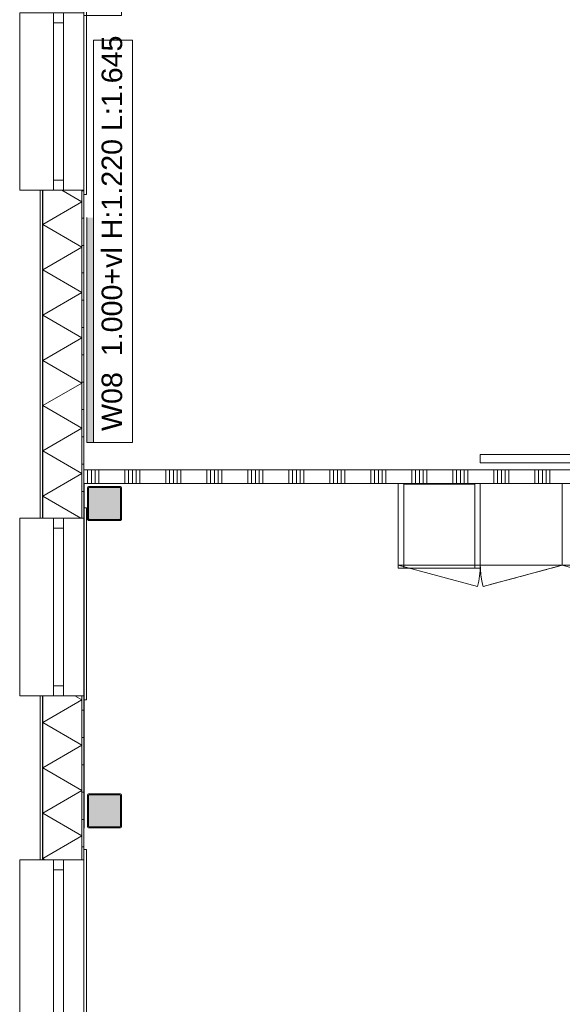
# Model space of a CAD drawing. Header units: millimetres. Extents: x -850 to 154668, y -80343 to 71019.
# Tile 120 of 147: x -470 to 3500, y 59246 to 66454. Entities that reach past the tile are written whole.
import ezdxf

# ---------------------------------------------------------------- set-up
doc = ezdxf.new("R2010")
doc.units = ezdxf.units.MM
doc.header["$MEASUREMENT"] = 0
doc.linetypes.add('B0702', pattern=[117.37, 78.119999, -39.250001])
for name, color, linetype in [('Info Wandafwerking aanduiding', 7, 'Continuous'), ('New_21 Buitenwanden', 7, 'Continuous'), ('New_21 Buitenwanden Doorsnede-arcering', 7, 'Continuous'), ('New_21 Buitenwanden Laagscheidingslijnen', 7, 'Continuous'), ('New_21 Buitenwanden Ramen', 7, 'Continuous'), ('New_22 NC Binnenwanden', 7, 'Continuous'), ('New_22 NC Binnenwanden Doorsnede-arcering', 7, 'Continuous'), ('New_23 Vloeren', 7, 'Continuous'), ('New_42 Binnenwandafw', 7, 'Continuous'), ('New_42 Binnenwandafw Doorsnede-arcering', 7, 'Continuous'), ('New_72 Vaste Inrichting', 7, 'Continuous'), ('New_72 VI kastenwanden', 7, 'Continuous'), ('New_Z Ruimtefuncties Zone omranding', 7, 'Continuous'), ('S-COLS-____-OTLN.RVT S', 7, 'Continuous'), ('S-COLS-____-OTLN.RVT S 2D arcering', 7, 'Continuous')]:
    doc.layers.add(name, color=color, linetype=linetype)
doc.styles.add('GENERATED_STYLE_1', font='arial.ttf')
pattern_1 = [(1e-14, (0, 0), (0, 200), [])]

# ---------------------------------------------------------------- blocks, each defined once
blk = doc.blocks.new('Slab_1_1', base_point=(0, 17060))
at = {"layer": 'New_23 Vloeren', "color": 7, "linetype": 'Continuous', "lineweight": 0, "flags": 128}
blk.add_lwpolyline([(0, 17060), (25600, 17060), (25600, 17539.8), (30060, 17539.8), (30060, 0), (44257.3, 0), (99110, 0), (99110, 26125), (78570.2, 26125), (78570.2, 30220), (61804.1, 30220), (61804.1, 33195.8), (50070.2, 33195.8), (50070.2, 36555.1), (42600, 36555.1), (42600, 38994.9), (31200.9, 38994.9), (31200.9, 49880), (25600, 49880), (25600, 70460), (0, 70460)], close=True, dxfattribs=at)
blk = doc.blocks.new('Kast basis 1D 22_9')
at = {"layer": 'New_72 VI kastenwanden', "color": 1, "linetype": 'Continuous', "lineweight": 0}
for p, q in [((0, 600), (600, 600)), ((0, 0), (0, 600)), ((600, 0), (600, 600)), ((0, 0), (600, 0)), ((0, 0), (579.6, -155.3))]:
    blk.add_line(p, q, dxfattribs=at)
blk.add_arc((0, 0), 600, 345, 0, dxfattribs=at)
blk = doc.blocks.new('*X1220')
at = {"layer": 'New_21 Buitenwanden Doorsnede-arcering', "linetype": 'Continuous', "lineweight": 0, "true_color": 0xe9ebeb}
for points in [[(-302.2, 64950), (-302.1, 64950), (-302.1, 65100), (-302.2, 65100)], [(-302.2, 64650), (-302.1, 64650), (-302.1, 64800), (-302.2, 64800)], [(-302.2, 64350), (-302.1, 64350), (-302.1, 64500), (-302.2, 64500)], [(-302.2, 64050), (-302.1, 64050), (-302.1, 64200), (-302.2, 64200)], [(-302.2, 63750), (-302.1, 63750), (-302.1, 63900), (-302.2, 63900)], [(-302.2, 63450), (-302.1, 63450), (-302.1, 63600), (-302.2, 63600)], [(-302.2, 63150), (-302.1, 63150), (-302.1, 63300), (-302.2, 63300)], [(-302.2, 62850), (-302.1, 62850), (-302.1, 63000), (-302.2, 63000)]]:
    blk.add_hatch(color=254, dxfattribs=at).paths.add_polyline_path(points)
blk = doc.blocks.new('*X1221')
at = {"layer": 'New_21 Buitenwanden Doorsnede-arcering', "linetype": 'Continuous', "lineweight": 0, "true_color": 0xe9ebeb}
for points in [[(-302.2, 61350), (-302.1, 61350), (-302.1, 61500), (-302.2, 61500)], [(-302.2, 61050), (-302.1, 61050), (-302.1, 61200), (-302.2, 61200)], [(-302.2, 60750), (-302.1, 60750), (-302.1, 60900), (-302.2, 60900)], [(-302.2, 60450), (-302.1, 60450), (-302.1, 60600), (-302.2, 60600)]]:
    blk.add_hatch(color=254, dxfattribs=at).paths.add_polyline_path(points)
blk = doc.blocks.new('*X1230')
at = {"layer": 'New_21 Buitenwanden Doorsnede-arcering', "linetype": 'Continuous', "lineweight": 0, "true_color": 0xe9ebeb}
for points in [[(-15.1, 61350), (-15, 61350), (-15, 61500), (-15.1, 61500)], [(-15.1, 61050), (-15, 61050), (-15, 61200), (-15.1, 61200)], [(-15.1, 60750), (-15, 60750), (-15, 60900), (-15.1, 60900)], [(-15.1, 60450), (-15, 60450), (-15, 60600), (-15.1, 60600)]]:
    blk.add_hatch(color=254, dxfattribs=at).paths.add_polyline_path(points)
blk = doc.blocks.new('*X1231')
at = {"layer": 'New_21 Buitenwanden Doorsnede-arcering', "linetype": 'Continuous', "lineweight": 0, "true_color": 0xe9ebeb}
for points in [[(-15.1, 64950), (-15, 64950), (-15, 65100), (-15.1, 65100)], [(-15.1, 64650), (-15, 64650), (-15, 64800), (-15.1, 64800)], [(-15.1, 64350), (-15, 64350), (-15, 64500), (-15.1, 64500)], [(-15.1, 64050), (-15, 64050), (-15, 64200), (-15.1, 64200)], [(-15.1, 63750), (-15, 63750), (-15, 63900), (-15.1, 63900)], [(-15.1, 63450), (-15, 63450), (-15, 63600), (-15.1, 63600)], [(-15.1, 63150), (-15, 63150), (-15, 63300), (-15.1, 63300)], [(-15.1, 62850), (-15, 62850), (-15, 63000), (-15.1, 63000)]]:
    blk.add_hatch(color=254, dxfattribs=at).paths.add_polyline_path(points)
blk = doc.blocks.new('*X1242')
at = {"layer": 'New_21 Buitenwanden Doorsnede-arcering', "color": 254, "linetype": 'Continuous', "lineweight": 0, "true_color": 0xe9ebeb}
for p, q in [((-162.5, 65205), (-15.1, 65119.9)), ((-302.1, 64954.2), (-15.1, 65119.9)), ((-302.1, 64954.2), (-15.1, 64788.5)), ((-302.1, 64622.8), (-15.1, 64788.5)), ((-302.1, 64622.8), (-15.1, 64457.1)), ((-302.1, 64291.4), (-15.1, 64457.1)), ((-302.1, 64291.4), (-15.1, 64125.7)), ((-302.1, 63960), (-15.1, 64125.7)), ((-302.1, 63960), (-15.1, 63794.3)), ((-302.1, 63628.6), (-15.1, 63794.3)), ((-302.1, 63628.6), (-15.1, 63462.9)), ((-302.1, 63297.2), (-15.1, 63462.9)), ((-302.1, 63297.2), (-15.1, 63131.5)), ((-302.1, 62965.8), (-15.1, 63131.5)), ((-302.1, 62965.8), (-23.6, 62805))]:
    blk.add_line(p, q, dxfattribs=at)
blk = doc.blocks.new('*X1243')
at = {"layer": 'New_21 Buitenwanden Doorsnede-arcering', "color": 254, "linetype": 'Continuous', "lineweight": 0, "true_color": 0xe9ebeb}
for p, q in [((-67.9, 61505), (-15.1, 61474.5)), ((-302.1, 61308.8), (-15.1, 61474.5)), ((-302.1, 61308.8), (-15.1, 61143.1)), ((-302.1, 60977.4), (-15.1, 61143.1)), ((-302.1, 60977.4), (-15.1, 60811.7)), ((-302.1, 60646), (-15.1, 60811.7)), ((-302.1, 60646), (-15.1, 60480.3)), ((-302.1, 60314.6), (-15.1, 60480.3)), ((-302.1, 60314.6), (-285.4, 60305))]:
    blk.add_line(p, q, dxfattribs=at)
blk = doc.blocks.new('R1 22_7')
at = {"layer": 'New_21 Buitenwanden Ramen', "color": 1, "linetype": 'Continuous', "lineweight": 0}
for p, q in [((-725, 150.2), (-725, 168.2)), ((-725, 168.2), (680, 168.2)), ((-650, 150.2), (-680, 150.2)), ((-650, 150.2), (-680, 150.2)), ((-650, 135.2), (-650, 150.2)), ((-650, 135.2), (-650, 150.2)), ((650, 135.2), (650, 150.2)), ((650, 135.2), (650, 150.2)), ((650, 150.2), (680, 150.2)), ((650, 150.2), (680, 150.2)), ((680, 168.2), (680, 150.2)), ((-650, 0), (-650, 135.1)), ((-650, 0), (-650, 135.1)), ((650, 0), (650, 135.1)), ((650, 0), (650, 135.1)), ((-650, 0), (-577, 0)), ((-650, -72), (-650, 0)), ((-650, -72), (-650, 0)), ((-577, 0), (-577, -72)), ((-577, 0), (577, 0)), ((577, -72), (577, 0)), ((577, 0), (650, 0)), ((650, -72), (650, 0)), ((650, -72), (650, 0)), ((-577, -72), (-650, -72)), ((-650, -152), (-650, -72)), ((577, -72), (-577, -72)), ((650, -72), (577, -72)), ((650, -152), (650, -72)), ((-650, -170), (-650, -320)), ((650, -320), (650, -170)), ((-650, -320), (650, -320))]:
    blk.add_line(p, q, dxfattribs=at)
at = {"layer": 'New_21 Buitenwanden Ramen', "color": 9, "linetype": 'Continuous', "lineweight": 0}
for p, q in [((-650, 150.2), (650, 150.2)), ((-650, 135.1), (-650, 135.2)), ((-650, 135.1), (-650, 135.2)), ((650, 135.1), (650, 135.2)), ((650, 135.1), (650, 135.2)), ((-650, -170), (-650, -152)), ((650, -170), (650, -152))]:
    blk.add_line(p, q, dxfattribs=at)
blk = doc.blocks.new('Wall_209_1', base_point=(0, 70460))
at = {"layer": 'New_21 Buitenwanden Doorsnede-arcering', "linetype": 'Continuous', "lineweight": 0, "true_color": 0xe9ebeb}
h = blk.add_hatch(dxfattribs=at)
h.set_pattern_fill('930_Lijnen_vert_200_0001', color=254, style=0, pattern_type=2)
h.set_pattern_definition(pattern_1)
h.paths.add_polyline_path([(-15, 62805), (0, 62805), (0, 65205), (-15, 65205)])
h = blk.add_hatch(dxfattribs=at)
h.set_pattern_fill('930_Lijnen_vert_200_0001', color=254, style=0, pattern_type=2)
h.set_pattern_definition(pattern_1)
h.paths.add_polyline_path([(0, 61505), (-15, 61505), (-15, 60305), (0, 60305)])
at = {"layer": 'New_21 Buitenwanden', "color": 8, "linetype": 'Continuous', "lineweight": 0, "true_color": 0x778488}
for p, q in [((-320.2, 65205), (-302.2, 65205)), ((-302.2, 65205), (-222.2, 65205)), ((-222.2, 65205), (-150.2, 65205)), ((-150.2, 65205), (-15.1, 65205)), ((-15.1, 65205), (-15, 65205)), ((-15, 65205), (0, 65205)), ((0, 65205), (0, 65175)), ((-320.2, 62805), (-302.2, 62805)), ((-302.2, 62805), (-222.2, 62805)), ((-222.2, 62805), (-150.2, 62805)), ((-150.2, 62805), (-15.1, 62805)), ((-15.1, 62805), (-15, 62805)), ((-15, 62805), (0, 62805)), ((0, 62805), (0, 62835)), ((-320.2, 61505), (-302.2, 61505)), ((-302.2, 61505), (-222.2, 61505)), ((-222.2, 61505), (-150.2, 61505)), ((-150.2, 61505), (-15.1, 61505)), ((-15.1, 61505), (-15, 61505)), ((-15, 61505), (0, 61505)), ((0, 61505), (0, 61475)), ((0, 60305), (0, 60335)), ((-320.2, 60305), (-302.2, 60305)), ((-302.2, 60305), (-222.2, 60305)), ((-222.2, 60305), (-150.2, 60305)), ((-150.2, 60305), (-15.1, 60305)), ((-15.1, 60305), (-15, 60305)), ((-15, 60305), (0, 60305))]:
    blk.add_line(p, q, dxfattribs=at)
at = {"layer": 'New_21 Buitenwanden', "color": 8, "linetype": 'Continuous', "lineweight": 0, "true_color": 0x778488, "flags": 128}
for points in [[(-320.2, 65205), (-320.2, 62805)], [(0, 62805), (0, 65205)], [(-320.2, 61505), (-320.2, 60305)], [(0, 60305), (0, 61505)]]:
    blk.add_lwpolyline(points, dxfattribs=at)
at = {"layer": 'New_21 Buitenwanden Laagscheidingslijnen', "color": 8, "linetype": 'Continuous', "lineweight": 0, "true_color": 0x778488}
for p, q in [((-302.2, 65205), (-302.2, 62805)), ((-302.1, 65205), (-302.1, 62805)), ((-15.1, 62805), (-15.1, 65205)), ((-15, 62805), (-15, 65205)), ((-302.2, 61505), (-302.2, 60305)), ((-302.1, 61505), (-302.1, 60305)), ((-15.1, 60305), (-15.1, 61505)), ((-15, 60305), (-15, 61505))]:
    blk.add_line(p, q, dxfattribs=at)
at = {"layer": 'New_21 Buitenwanden', "color": 8, "lineweight": 0, "true_color": 0x778488}
for name in ['*X1242', '*X1220', '*X1231', '*X1221', '*X1243', '*X1230']:
    blk.add_blockref(name, (0, 0), dxfattribs=at)
at = {"layer": 'New_21 Buitenwanden Ramen', "color": 1, "linetype": 'Continuous', "lineweight": 0, "zscale": 1000, "rotation": 270}
for p in [(-150.2, 65855), (-150.2, 62155), (-150.2, 59655)]:
    blk.add_blockref('R1 22_7', p, dxfattribs=at)
blk = doc.blocks.new('Wall_366_1', base_point=(0, 63360))
at = {"layer": 'New_42 Binnenwandafw Doorsnede-arcering', "linetype": 'Continuous', "lineweight": 0, "true_color": 0x934451}
blk.add_hatch(color=15, dxfattribs=at).paths.add_polyline_path([(70, 63360), (70, 65005), (20, 65005), (20, 63360)])
at = {"layer": 'New_42 Binnenwandafw', "color": 15, "linetype": 'Continuous', "lineweight": 0, "true_color": 0x934451, "flags": 128}
for points in [[(20, 65005), (20, 63360)], [(70, 63360), (70, 65005)], [(20, 63360), (70, 63360)]]:
    blk.add_lwpolyline(points, dxfattribs=at)
blk = doc.blocks.new('Notitiebord 22 KM')
at = {"layer": 'New_72 Vaste Inrichting', "color": 253, "linetype": 'Continuous', "lineweight": 0, "true_color": 0x99a3a6}
for p, q in [((2000, 60), (0, 60)), ((0, 60), (0, 0)), ((0, 0), (2000, 0)), ((2000, 0), (2000, 60))]:
    blk.add_line(p, q, dxfattribs=at)
blk = doc.blocks.new('Column 10[10]_1', base_point=(0.5, 3))
at = {"layer": 'S-COLS-____-OTLN.RVT S 2D arcering', "linetype": 'Continuous', "lineweight": 0, "true_color": 0x778488}
h = blk.add_hatch(color=8, dxfattribs=at)
h.paths.add_polyline_path([(25.5, 60551), (26.5, 60546), (29.3, 60541.8), (33.5, 60538.9), (38.5, 60538), (262.5, 60538), (267.5, 60538.9), (271.7, 60541.8), (274.5, 60546), (275.5, 60551), (275.5, 60775), (274.5, 60779.9), (271.7, 60784.1), (267.5, 60787), (262.5, 60788), (38.5, 60788), (33.5, 60787), (29.3, 60784.1), (26.5, 60779.9), (25.5, 60775)])
h.paths.add_polyline_path([(262.5, 60546), (38.5, 60546), (36.6, 60546.3), (35, 60547.4), (33.9, 60549), (33.5, 60551), (33.5, 60775), (33.9, 60776.9), (35, 60778.5), (36.6, 60779.6), (38.5, 60780), (262.5, 60780), (264.4, 60779.6), (266.1, 60778.5), (267.1, 60776.9), (267.5, 60775), (267.5, 60551), (267.1, 60549), (266.1, 60547.4), (264.4, 60546.3)], flags=0)
blk.add_hatch(color=8, dxfattribs=at).paths.add_polyline_path([(262.5, 60780), (38.5, 60780), (36.6, 60779.6), (35, 60778.5), (33.9, 60776.9), (33.5, 60775), (33.5, 60551), (33.9, 60549), (35, 60547.4), (36.6, 60546.3), (38.5, 60546), (262.5, 60546), (264.4, 60546.3), (266.1, 60547.4), (267.1, 60549), (267.5, 60551), (267.5, 60775), (267.1, 60776.9), (266.1, 60778.5), (264.4, 60779.6)])
at = {"layer": 'S-COLS-____-OTLN.RVT S', "color": 1, "linetype": 'Continuous', "lineweight": 0}
for p, q in [((26.5, 60779.9), (25.5, 60775)), ((25.5, 60775), (25.5, 60551)), ((29.3, 60784.1), (26.5, 60779.9)), ((33.5, 60787), (29.3, 60784.1)), ((38.5, 60788), (33.5, 60787)), ((33.5, 60775), (33.9, 60776.9)), ((33.5, 60551), (33.5, 60775)), ((33.9, 60776.9), (35, 60778.5)), ((35, 60778.5), (36.6, 60779.6)), ((36.6, 60779.6), (38.5, 60780)), ((262.5, 60788), (38.5, 60788)), ((38.5, 60780), (262.5, 60780)), ((267.5, 60787), (262.5, 60788)), ((262.5, 60780), (264.4, 60779.6)), ((264.4, 60779.6), (266.1, 60778.5)), ((266.1, 60778.5), (267.1, 60776.9)), ((267.1, 60776.9), (267.5, 60775)), ((271.7, 60784.1), (267.5, 60787)), ((267.5, 60775), (267.5, 60551)), ((274.5, 60779.9), (271.7, 60784.1)), ((275.5, 60775), (274.5, 60779.9)), ((275.5, 60551), (275.5, 60775)), ((25.5, 60551), (26.5, 60546)), ((26.5, 60546), (29.3, 60541.8)), ((33.9, 60549), (33.5, 60551)), ((35, 60547.4), (33.9, 60549)), ((36.6, 60546.3), (35, 60547.4)), ((38.5, 60546), (36.6, 60546.3)), ((262.5, 60546), (38.5, 60546)), ((264.4, 60546.3), (262.5, 60546)), ((266.1, 60547.4), (264.4, 60546.3)), ((267.1, 60549), (266.1, 60547.4)), ((267.5, 60551), (267.1, 60549)), ((271.7, 60541.8), (274.5, 60546)), ((274.5, 60546), (275.5, 60551)), ((29.3, 60541.8), (33.5, 60538.9)), ((33.5, 60538.9), (38.5, 60538)), ((38.5, 60538), (262.5, 60538)), ((262.5, 60538), (267.5, 60538.9)), ((267.5, 60538.9), (271.7, 60541.8))]:
    blk.add_line(p, q, dxfattribs=at)
blk = doc.blocks.new('Column 143[143]_1', base_point=(0.5, 3))
at = {"layer": 'S-COLS-____-OTLN.RVT S 2D arcering', "linetype": 'Continuous', "lineweight": 0, "true_color": 0x778488}
h = blk.add_hatch(color=8, dxfattribs=at)
h.paths.add_polyline_path([(25.5, 62801), (26.5, 62796), (29.3, 62791.8), (33.5, 62788.9), (38.5, 62788), (262.5, 62788), (267.5, 62788.9), (271.7, 62791.8), (274.5, 62796), (275.5, 62801), (275.5, 63025), (274.5, 63029.9), (271.7, 63034.1), (267.5, 63037), (262.5, 63038), (38.5, 63038), (33.5, 63037), (29.3, 63034.1), (26.5, 63029.9), (25.5, 63025)])
h.paths.add_polyline_path([(262.5, 62796), (38.5, 62796), (36.6, 62796.3), (35, 62797.4), (33.9, 62799), (33.5, 62801), (33.5, 63025), (33.9, 63026.9), (35, 63028.5), (36.6, 63029.6), (38.5, 63030), (262.5, 63030), (264.4, 63029.6), (266.1, 63028.5), (267.1, 63026.9), (267.5, 63025), (267.5, 62801), (267.1, 62799), (266.1, 62797.4), (264.4, 62796.3)], flags=0)
blk.add_hatch(color=8, dxfattribs=at).paths.add_polyline_path([(262.5, 63030), (38.5, 63030), (36.6, 63029.6), (35, 63028.5), (33.9, 63026.9), (33.5, 63025), (33.5, 62801), (33.9, 62799), (35, 62797.4), (36.6, 62796.3), (38.5, 62796), (262.5, 62796), (264.4, 62796.3), (266.1, 62797.4), (267.1, 62799), (267.5, 62801), (267.5, 63025), (267.1, 63026.9), (266.1, 63028.5), (264.4, 63029.6)])
at = {"layer": 'S-COLS-____-OTLN.RVT S', "color": 1, "linetype": 'Continuous', "lineweight": 0}
for p, q in [((26.5, 63029.9), (25.5, 63025)), ((25.5, 63025), (25.5, 62801)), ((29.3, 63034.1), (26.5, 63029.9)), ((33.5, 63037), (29.3, 63034.1)), ((38.5, 63038), (33.5, 63037)), ((33.5, 63025), (33.9, 63026.9)), ((33.5, 62801), (33.5, 63025)), ((33.9, 63026.9), (35, 63028.5)), ((35, 63028.5), (36.6, 63029.6)), ((36.6, 63029.6), (38.5, 63030)), ((262.5, 63038), (38.5, 63038)), ((38.5, 63030), (262.5, 63030)), ((267.5, 63037), (262.5, 63038)), ((262.5, 63030), (264.4, 63029.6)), ((264.4, 63029.6), (266.1, 63028.5)), ((266.1, 63028.5), (267.1, 63026.9)), ((267.1, 63026.9), (267.5, 63025)), ((271.7, 63034.1), (267.5, 63037)), ((267.5, 63025), (267.5, 62801)), ((274.5, 63029.9), (271.7, 63034.1)), ((275.5, 63025), (274.5, 63029.9)), ((275.5, 62801), (275.5, 63025)), ((25.5, 62801), (26.5, 62796)), ((26.5, 62796), (29.3, 62791.8)), ((29.3, 62791.8), (33.5, 62788.9)), ((33.9, 62799), (33.5, 62801)), ((33.5, 62788.9), (38.5, 62788)), ((35, 62797.4), (33.9, 62799)), ((36.6, 62796.3), (35, 62797.4)), ((38.5, 62796), (36.6, 62796.3)), ((262.5, 62796), (38.5, 62796)), ((38.5, 62788), (262.5, 62788)), ((264.4, 62796.3), (262.5, 62796)), ((262.5, 62788), (267.5, 62788.9)), ((266.1, 62797.4), (264.4, 62796.3)), ((267.1, 62799), (266.1, 62797.4)), ((267.5, 62801), (267.1, 62799)), ((267.5, 62788.9), (271.7, 62791.8)), ((271.7, 62791.8), (274.5, 62796)), ((274.5, 62796), (275.5, 62801))]:
    blk.add_line(p, q, dxfattribs=at)
blk = doc.blocks.new('Kast wand 1D 22_13')
at = {"layer": 'New_72 VI kastenwanden', "color": 1, "linetype": 'B0702', "lineweight": 0}
for p, q in [((600, 600), (0, 600)), ((0, 600), (0, 0)), ((600, 0), (600, 600)), ((0, 0), (600, 0))]:
    blk.add_line(p, q, dxfattribs=at)
blk = doc.blocks.new('#72 kadervak')
at = {"layer": 'New_72 VI kastenwanden', "color": 7, "linetype": 'Continuous', "lineweight": 0}
for p, q in [((600, 620), (0, 620)), ((0, 620), (0, 0)), ((600, 620), (0, 620)), ((0, 620), (0, 0)), ((40, 620), (0, 620)), ((0, 620), (0, 0)), ((40, 0), (40, 620)), ((560, 620), (40, 620)), ((40, 620), (40, 615)), ((40, 615), (560, 615)), ((600, 620), (560, 620)), ((560, 620), (560, 0)), ((560, 615), (560, 620)), ((600, 0), (600, 620)), ((600, 0), (600, 620)), ((600, 0), (600, 620)), ((0, 0), (600, 0)), ((0, 0), (600, 0)), ((0, 0), (40, 0)), ((560, 0), (600, 0))]:
    blk.add_line(p, q, dxfattribs=at)
blk = doc.blocks.new('Kast hoog 1D 22_2')
at = {"layer": 'New_72 VI kastenwanden', "color": 1, "linetype": 'Continuous', "lineweight": 0}
for p, q in [((600, 600), (0, 600)), ((0, 600), (0, 0)), ((600, 0), (600, 600)), ((0, 0), (600, 0)), ((0, 0), (579.6, -155.3))]:
    blk.add_line(p, q, dxfattribs=at)
blk.add_arc((0, 0), 600, 345, 0, dxfattribs=at)
blk = doc.blocks.new('Kast wand 1D 22_14')
at = {"layer": 'New_72 VI kastenwanden', "color": 1, "linetype": 'B0702', "lineweight": 0}
for p, q in [((600, 600), (0, 600)), ((0, 600), (0, 0)), ((600, 0), (600, 600)), ((0, 0), (600, 0)), ((0, 0), (579.6, -155.3))]:
    blk.add_line(p, q, dxfattribs=at)
blk.add_arc((0, 0), 600, 345, 0, dxfattribs=at)
blk = doc.blocks.new('Kast wand 2D 22')
at = {"layer": 'New_72 VI kastenwanden', "color": 1, "linetype": 'B0702', "lineweight": 0}
for p, q in [((1200, 600), (0, 600)), ((0, 600), (0, 0)), ((1200, 0), (1200, 600)), ((0, 0), (1200, 0))]:
    blk.add_line(p, q, dxfattribs=at)
blk = doc.blocks.new('*X2625')
at = {"layer": 'New_22 NC Binnenwanden Doorsnede-arcering', "color": 254, "linetype": 'Continuous', "lineweight": 0, "true_color": 0xe9ebeb}
for p, q in [((26.8, 63159.9), (26.8, 63124.9)), ((54.2, 63159.9), (54.2, 63124.9)), ((81.6, 63159.9), (81.6, 63124.9)), ((109.1, 63159.9), (109.1, 63124.9)), ((299.3, 63159.9), (299.3, 63125)), ((326.8, 63159.9), (326.8, 63125)), ((354.2, 63159.9), (354.2, 63125)), ((381.6, 63159.9), (381.6, 63125)), ((409.1, 63159.9), (409.1, 63125)), ((599.3, 63159.9), (599.3, 63125)), ((626.8, 63159.9), (626.8, 63125)), ((654.2, 63159.9), (654.2, 63125)), ((681.6, 63159.9), (681.6, 63125)), ((709.1, 63159.9), (709.1, 63125)), ((899.3, 63160), (899.3, 63125)), ((926.8, 63160), (926.8, 63125)), ((954.2, 63160), (954.2, 63125)), ((981.6, 63160), (981.6, 63125)), ((1009.1, 63160), (1009.1, 63125)), ((1199.3, 63160), (1199.3, 63125)), ((1226.8, 63160), (1226.8, 63125)), ((1254.2, 63160), (1254.2, 63125)), ((1281.6, 63160), (1281.6, 63125)), ((1309.1, 63160), (1309.1, 63125)), ((1499.3, 63160), (1499.3, 63125)), ((1526.8, 63160), (1526.8, 63125)), ((1554.2, 63160), (1554.2, 63125)), ((1581.6, 63160), (1581.6, 63125)), ((1609.1, 63160), (1609.1, 63125)), ((1799.3, 63160), (1799.3, 63125)), ((1826.8, 63160), (1826.8, 63125)), ((1854.2, 63160), (1854.2, 63125)), ((1881.6, 63160), (1881.6, 63125)), ((1909.1, 63160), (1909.1, 63125)), ((2099.3, 63160), (2099.3, 63125)), ((2126.8, 63160), (2126.8, 63125)), ((2154.2, 63160), (2154.2, 63125)), ((2181.6, 63160), (2181.6, 63125)), ((2209.1, 63160), (2209.1, 63125)), ((2399.3, 63160), (2399.3, 63125)), ((2426.8, 63160), (2426.8, 63125)), ((2454.2, 63160), (2454.2, 63125)), ((2481.6, 63160), (2481.6, 63125)), ((2509.1, 63160), (2509.1, 63125)), ((2699.3, 63160), (2699.3, 63125)), ((2726.8, 63160), (2726.8, 63125)), ((2754.2, 63160), (2754.2, 63125)), ((2781.6, 63160), (2781.6, 63125)), ((2809.1, 63160), (2809.1, 63125)), ((2999.3, 63160), (2999.3, 63125)), ((3026.8, 63160), (3026.8, 63125)), ((3054.2, 63160), (3054.2, 63125)), ((3081.6, 63160), (3081.6, 63125)), ((3109.1, 63160), (3109.1, 63125)), ((3299.3, 63160), (3299.3, 63125)), ((3326.8, 63160), (3326.8, 63125)), ((3354.2, 63160), (3354.2, 63125)), ((3381.6, 63160), (3381.6, 63125)), ((3409.1, 63160), (3409.1, 63125)), ((3599.3, 63160), (3599.3, 63125)), ((3626.8, 63160), (3626.8, 63125)), ((3654.2, 63160), (3654.2, 63125)), ((3681.6, 63160), (3681.6, 63125)), ((3709.1, 63160), (3709.1, 63125)), ((3899.3, 63160), (3899.3, 63125)), ((3926.8, 63160), (3926.8, 63125)), ((3954.2, 63160), (3954.2, 63125)), ((3981.6, 63160), (3981.6, 63125)), ((4009.1, 63160), (4009.1, 63125)), ((4199.3, 63160), (4199.3, 63125)), ((4226.8, 63160), (4226.8, 63125)), ((4254.2, 63160), (4254.2, 63125)), ((4281.6, 63160), (4281.6, 63125)), ((4309.1, 63160), (4309.1, 63125)), ((4499.3, 63160), (4499.3, 63125)), ((4526.8, 63160), (4526.8, 63125)), ((4554.2, 63160), (4554.2, 63125)), ((4581.6, 63160), (4581.6, 63125)), ((4609.1, 63160), (4609.1, 63125)), ((4799.3, 63160), (4799.3, 63125)), ((4826.8, 63160), (4826.8, 63125)), ((4854.2, 63160), (4854.2, 63125)), ((4881.6, 63160), (4881.6, 63125)), ((4909.1, 63160), (4909.1, 63125)), ((5099.3, 63160), (5099.3, 63125)), ((5126.8, 63160), (5126.8, 63125)), ((5154.2, 63160), (5154.2, 63125)), ((5181.6, 63160), (5181.6, 63125)), ((5209.1, 63160), (5209.1, 63125)), ((5399.3, 63160), (5399.3, 63125)), ((5426.8, 63160), (5426.8, 63125)), ((5454.2, 63160), (5454.2, 63125)), ((5481.6, 63160), (5481.6, 63125)), ((5509.1, 63160), (5509.1, 63125)), ((5699.3, 63160), (5699.3, 63125)), ((5726.8, 63160), (5726.8, 63125)), ((5754.2, 63160), (5754.2, 63125)), ((5781.6, 63160), (5781.6, 63125)), ((5809.1, 63160), (5809.1, 63125)), ((26.8, 63124.9), (26.8, 63059.9)), ((54.2, 63124.9), (54.2, 63059.9)), ((81.6, 63124.9), (81.6, 63059.9)), ((109.1, 63124.9), (109.1, 63059.9)), ((299.3, 63125), (299.3, 63059.9)), ((326.8, 63125), (326.8, 63059.9)), ((354.2, 63125), (354.2, 63059.9)), ((381.6, 63125), (381.6, 63059.9)), ((409.1, 63125), (409.1, 63059.9)), ((599.3, 63125), (599.3, 63059.9)), ((626.8, 63125), (626.8, 63059.9)), ((654.2, 63125), (654.2, 63059.9)), ((681.6, 63125), (681.6, 63059.9)), ((709.1, 63125), (709.1, 63059.9)), ((899.3, 63125), (899.3, 63060)), ((926.8, 63125), (926.8, 63060)), ((954.2, 63125), (954.2, 63060)), ((981.6, 63125), (981.6, 63060)), ((1009.1, 63125), (1009.1, 63060)), ((1199.3, 63125), (1199.3, 63060)), ((1226.8, 63125), (1226.8, 63060)), ((1254.2, 63125), (1254.2, 63060)), ((1281.6, 63125), (1281.6, 63060)), ((1309.1, 63125), (1309.1, 63060)), ((1499.3, 63125), (1499.3, 63060)), ((1526.8, 63125), (1526.8, 63060)), ((1554.2, 63125), (1554.2, 63060)), ((1581.6, 63125), (1581.6, 63060)), ((1609.1, 63125), (1609.1, 63060)), ((1799.3, 63125), (1799.3, 63060)), ((1826.8, 63125), (1826.8, 63060)), ((1854.2, 63125), (1854.2, 63060)), ((1881.6, 63125), (1881.6, 63060)), ((1909.1, 63125), (1909.1, 63060)), ((2099.3, 63125), (2099.3, 63060)), ((2126.8, 63125), (2126.8, 63060)), ((2154.2, 63125), (2154.2, 63060)), ((2181.6, 63125), (2181.6, 63060)), ((2209.1, 63125), (2209.1, 63060)), ((2399.3, 63125), (2399.3, 63060)), ((2426.8, 63125), (2426.8, 63060)), ((2454.2, 63125), (2454.2, 63060)), ((2481.6, 63125), (2481.6, 63060)), ((2509.1, 63125), (2509.1, 63060)), ((2699.3, 63125), (2699.3, 63060)), ((2726.8, 63125), (2726.8, 63060)), ((2754.2, 63125), (2754.2, 63060)), ((2781.6, 63125), (2781.6, 63060)), ((2809.1, 63125), (2809.1, 63060)), ((2999.3, 63125), (2999.3, 63060)), ((3026.8, 63125), (3026.8, 63060)), ((3054.2, 63125), (3054.2, 63060)), ((3081.6, 63125), (3081.6, 63060)), ((3109.1, 63125), (3109.1, 63060)), ((3299.3, 63125), (3299.3, 63060)), ((3326.8, 63125), (3326.8, 63060)), ((3354.2, 63125), (3354.2, 63060)), ((3381.6, 63125), (3381.6, 63060)), ((3409.1, 63125), (3409.1, 63060)), ((3599.3, 63125), (3599.3, 63060)), ((3626.8, 63125), (3626.8, 63060)), ((3654.2, 63125), (3654.2, 63060)), ((3681.6, 63125), (3681.6, 63060)), ((3709.1, 63125), (3709.1, 63060)), ((3899.3, 63125), (3899.3, 63060)), ((3926.8, 63125), (3926.8, 63060)), ((3954.2, 63125), (3954.2, 63060)), ((3981.6, 63125), (3981.6, 63060)), ((4009.1, 63125), (4009.1, 63060)), ((4199.3, 63125), (4199.3, 63060)), ((4226.8, 63125), (4226.8, 63060)), ((4254.2, 63125), (4254.2, 63060)), ((4281.6, 63125), (4281.6, 63060)), ((4309.1, 63125), (4309.1, 63060)), ((4499.3, 63125), (4499.3, 63060)), ((4526.8, 63125), (4526.8, 63060)), ((4554.2, 63125), (4554.2, 63060)), ((4581.6, 63125), (4581.6, 63060)), ((4609.1, 63125), (4609.1, 63060)), ((4799.3, 63125), (4799.3, 63060)), ((4826.8, 63125), (4826.8, 63060)), ((4854.2, 63125), (4854.2, 63060)), ((4881.6, 63125), (4881.6, 63060)), ((4909.1, 63125), (4909.1, 63060)), ((5099.3, 63125), (5099.3, 63060)), ((5126.8, 63125), (5126.8, 63060)), ((5154.2, 63125), (5154.2, 63060)), ((5181.6, 63125), (5181.6, 63060)), ((5209.1, 63125), (5209.1, 63060)), ((5399.3, 63125), (5399.3, 63060)), ((5426.8, 63125), (5426.8, 63060)), ((5454.2, 63125), (5454.2, 63060)), ((5481.6, 63125), (5481.6, 63060)), ((5509.1, 63125), (5509.1, 63060)), ((5699.3, 63125), (5699.3, 63060)), ((5726.8, 63125), (5726.8, 63060)), ((5754.2, 63125), (5754.2, 63060)), ((5781.6, 63125), (5781.6, 63060)), ((5809.1, 63125), (5809.1, 63060))]:
    blk.add_line(p, q, dxfattribs=at)
blk = doc.blocks.new('Wall_529_1', base_point=(6000, 63110))
at = {"layer": 'New_22 NC Binnenwanden', "color": 8, "linetype": 'Continuous', "lineweight": 0, "true_color": 0x778488, "flags": 128}
for points in [[(5900, 63160), (0, 63159.9)], [(0, 63059.9), (0, 63159.9)], [(0, 63059.9), (5900, 63060)]]:
    blk.add_lwpolyline(points, dxfattribs=at)
at = {"layer": 'New_22 NC Binnenwanden', "color": 8, "lineweight": 0, "true_color": 0x778488}
blk.add_blockref('*X2625', (0, 0), dxfattribs=at)

msp = doc.modelspace()

# ---------------------------------------------------------------- linework, layer by layer
at = {"layer": 'Info Wandafwerking aanduiding', "color": 9, "linetype": 'Continuous', "lineweight": 0, "flags": 128}
msp.add_lwpolyline([(70, 63360), (70, 66305.1), (355.7, 66305.1), (355.7, 63360)], close=True, dxfattribs=at)
at = {"layer": 'New_Z Ruimtefuncties Zone omranding', "color": 231, "linetype": 'Continuous', "lineweight": 0, "true_color": 0xf9acba, "flags": 128}
for points in [[(0, 63160), (5900, 63160), (5900, 64630), (8847.9, 64630), (8847.9, 66485), (8847.9, 70085), (8247.9, 70085), (8247.9, 70460), (275, 70460), (275, 70185), (0.7, 70185), (0.7, 66735), (274.4, 66735), (274.4, 66485), (0, 66485)], [(0, 55910), (8850, 55910), (8850, 61610), (8547.9, 61610), (5900, 61610), (5900, 63060), (275, 63060), (0.7, 63060), (0.7, 60535), (0, 60535)]]:
    msp.add_lwpolyline(points, close=True, dxfattribs=at)

# ---------------------------------------------------------------- block references
at = {"layer": 'New_21 Buitenwanden', "color": 8, "lineweight": 0, "true_color": 0x778488}
msp.add_blockref('Wall_209_1', (0, 70460), dxfattribs=at)
at = {"layer": 'New_22 NC Binnenwanden', "color": 8, "lineweight": 0, "true_color": 0x778488}
msp.add_blockref('Wall_529_1', (6000, 63110), dxfattribs=at)
at = {"layer": 'New_23 Vloeren', "color": 7, "linetype": 'Continuous', "lineweight": 0}
msp.add_blockref('Slab_1_1', (0, 17060), dxfattribs=at)
at = {"layer": 'New_42 Binnenwandafw', "color": 15, "lineweight": 0, "true_color": 0x934451}
msp.add_blockref('Wall_366_1', (0, 63360), dxfattribs=at)
at = {"layer": 'New_72 Vaste Inrichting', "color": 1, "linetype": 'Continuous', "lineweight": 0, "zscale": 1000}
msp.add_blockref('Notitiebord 22 KM', (2900, 63210), dxfattribs=at)
at = {"layer": 'New_72 VI kastenwanden', "color": 1, "linetype": 'Continuous', "lineweight": 0, "zscale": 1000}
for name, p in [('Kast basis 1D 22_9', (2300, 62460)), ('Kast wand 1D 22_13', (2300, 62460)), ('Kast basis 1D 22_9', (3500, 62460))]:
    msp.add_blockref(name, p, dxfattribs=at)
at = {"layer": 'New_72 VI kastenwanden', "color": 1, "linetype": 'Continuous', "lineweight": 0, "xscale": -1, "zscale": 1000}
for name, p in [('#72 kadervak', (2900, 62440)), ('Kast wand 2D 22', (3500, 62460)), ('Kast hoog 1D 22_2', (3500, 62460)), ('Kast wand 1D 22_14', (3500, 62460))]:
    msp.add_blockref(name, p, dxfattribs=at)
at = {"layer": 'S-COLS-____-OTLN.RVT S', "color": 1, "linetype": 'Continuous', "lineweight": 0}
for name in ['Column 143[143]_1', 'Column 10[10]_1']:
    msp.add_blockref(name, (0.5, 3), dxfattribs=at)

# ---------------------------------------------------------------- texts
at = {"layer": 'Info Wandafwerking aanduiding', "color": 2, "linetype": 'Continuous', "lineweight": 0, "insert": (129.3, 63385), "char_height": 150, "attachment_point": 1, "rotation": 90, "style": 'GENERATED_STYLE_1'}
msp.add_mtext('\\A1;{\\pql;\\fArial|b0|i0|c0|p38; W08 \\fArial|b0|i0|c0|p38; \\fArial|b0|i0|c0|p38;1.000\\fArial|b0|i0|c0|p38;+vl H:\\fArial|b0|i0|c0|p38;1.220\\fArial|b0|i0|c0|p38; L:\\fArial|b0|i0|c0|p38;1.645}', dxfattribs=at)

doc.saveas('drawing.dxf')
